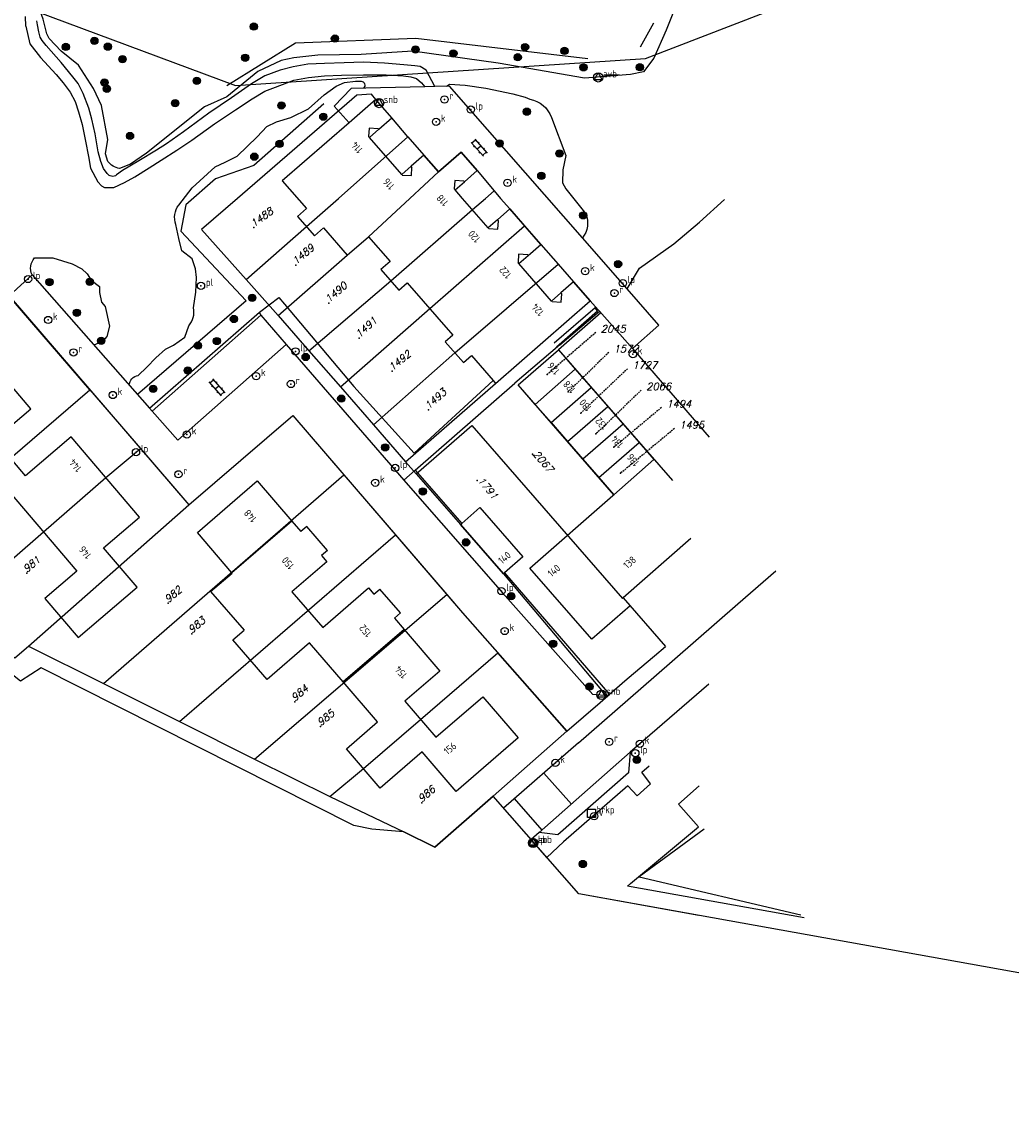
# Model space of a CAD drawing. Header units: metres. Extents: x 104634 to 105300, y 501387 to 501886.
# Tile 13 of 16: x 105082 to 105204, y 501387 to 501522. Entities that reach past the tile are written whole.
import ezdxf

# ---------------------------------------------------------------- set-up
doc = ezdxf.new("R2010")
doc.units = ezdxf.units.M
doc.header["$LTSCALE"] = 0.2
doc.linetypes.add('STIPPELFIJN', pattern=[1.5, 1, -0.5])
for name, color, linetype in [('B01_D', 252, 'Continuous'), ('B01_T', 252, 'Continuous'), ('B02_D', 252, 'Continuous'), ('B07_D', 252, 'Continuous'), ('B32_D', 252, 'Continuous'), ('B34_D', 252, 'Continuous'), ('BIJPIJL', 252, 'Continuous'), ('G01_D', 252, 'Continuous'), ('G01_T', 252, 'Continuous'), ('G04_D', 252, 'Continuous'), ('Q06_T', 252, 'BESCH'), ('Q14_T', 252, 'Continuous'), ('Q17_T', 252, 'Continuous'), ('Q21_T', 252, 'Continuous'), ('Q22_T', 252, 'Continuous'), ('Q23_T', 252, 'Continuous'), ('Q26_T', 252, 'Continuous'), ('Q28_T', 252, 'Continuous'), ('Q30_T', 252, 'Continuous'), ('Q31_T', 252, 'Continuous'), ('Q49_T', 252, 'Continuous'), ('Q60_T', 252, 'Continuous'), ('Q67_T', 252, 'Continuous'), ('S02', 252, 'Continuous'), ('T03_F', 252, 'Continuous'), ('T04_F', 252, 'HAAG'), ('T14_T', 252, 'Continuous'), ('T15_T', 252, 'Continuous'), ('T20_T', 252, 'Continuous'), ('T22_T', 252, 'Continuous'), ('V00_F', 252, 'Continuous'), ('V00_T', 252, 'Continuous'), ('V02_T', 252, 'Continuous'), ('V03_T', 252, 'Continuous'), ('V05_T', 252, 'Continuous'), ('V11_T', 252, 'Continuous'), ('Z01', 252, 'Continuous'), ('Z02', 252, 'Continuous'), ('Z10', 252, 'Continuous')]:
    doc.layers.add(name, color=color, linetype=linetype)
doc.styles.add('ISO', font='ISO.shx')
doc.styles.add('ITALIC', font='italic')
doc.linetypes.add('BESCH', pattern='A,2,[7,TOPOCAD.SHX,S=0.2,R=0,X=0,Y=0],2', length=4)
doc.linetypes.add('HAAG', pattern='A,4,-1,[5,TOPOCAD.SHX,S=0.35,R=0,X=-0.35,Y=-0.35],-1', length=6)

# ---------------------------------------------------------------- blocks, each defined once
blk = doc.blocks.new('PERC', base_point=(50, 15))
at = {"color": 0}
blk.add_point((50, 15), dxfattribs=at)
at = {"color": 0, "style": 'ISO'}
blk.add_attdef('PERC', (50.6, 15), '', height=0.9, dxfattribs=at)
blk = doc.blocks.new('RONDJE', base_point=(5, 0))
at = {"color": 0}
blk.add_circle((5, 0), 0.45, dxfattribs=at)
blk.add_point((5, 0), dxfattribs=at)
blk = doc.blocks.new('70', base_point=(5, 50))
at = {"color": 0}
blk.add_blockref('RONDJE', (5, 50), dxfattribs=at)
at = {"color": 0, "style": 'ISO'}
blk.add_attdef('70', (5.6, 50), '', height=0.9, dxfattribs=at)
blk = doc.blocks.new('60', base_point=(5, 40))
at = {"color": 0}
blk.add_blockref('RONDJE', (5, 40), dxfattribs=at)
for xscale, yscale, zscale in [(0.85, 0.85, 0.85), (0.7, 0.7, 0.7), (0.5, 0.5, 0.5), (0.3, 0.3, 0.3)]:
    blk.add_blockref('RONDJE', (5, 40), dxfattribs=dict(at, xscale=xscale, yscale=yscale, zscale=zscale))
at = {"color": 0, "style": 'ISO'}
blk.add_attdef('60', (5.6, 40), '', height=0.9, dxfattribs=at)
blk = doc.blocks.new('50', base_point=(5, 30))
at = {"color": 0}
blk.add_blockref('RONDJE', (5, 30), dxfattribs=at)
at = {"color": 0, "style": 'ISO'}
blk.add_attdef('50', (5.6, 30), '', height=0.9, dxfattribs=at)
blk = doc.blocks.new('75', base_point=(30, 50))
at = {"color": 0}
blk.add_blockref('RONDJE', (30, 50), dxfattribs=at)
at = {"color": 0, "style": 'ISO'}
blk.add_attdef('75', (30.6, 50), '', height=0.9, dxfattribs=at)
blk = doc.blocks.new('CD')
at = {"linetype": 'Continuous'}
for p, q in [((-0.5, -0.2885), (0, 0.5775)), ((0, 0.5775), (0.5, -0.2885)), ((0.5, -0.2885), (-0.5, -0.2885))]:
    blk.add_line(p, q, dxfattribs=at)
blk.add_circle((0, 0), 0.5775, dxfattribs=at)
at = {"linetype": 'Continuous', "style": 'ISO'}
blk.add_attdef('CD', (0, 0), '', height=0.9, dxfattribs=at)
blk = doc.blocks.new('81', base_point=(10, 60))
at = {"color": 0}
blk.add_blockref('RONDJE', (10, 60), dxfattribs=at)
at = {"color": 0, "style": 'ISO'}
blk.add_attdef('81', (10.6, 60), '', height=0.9, dxfattribs=at)
blk = doc.blocks.new('80', base_point=(5, 60))
at = {"color": 0}
blk.add_blockref('RONDJE', (5, 60), dxfattribs=at)
at = {"color": 0, "style": 'ISO'}
blk.add_attdef('80', (5.6, 60), '', height=0.9, dxfattribs=at)
blk = doc.blocks.new('OV2')
at = {"color": 0}
for p, q in [((2.3, 0.3), (0, 0.3)), ((0.15, -0.3), (0.15, 0.3)), ((0.65, 0.45), (0.65, 0.3)), ((1.15, -0.3), (1.15, 0.3)), ((1.65, 0.45), (1.65, 0.3)), ((2.15, -0.3), (2.15, 0.3)), ((2.3, -0.3), (0, -0.3)), ((0.65, -0.45), (0.65, -0.3)), ((1.65, -0.45), (1.65, -0.3))]:
    blk.add_line(p, q, dxfattribs=at)
blk = doc.blocks.new('45', base_point=(30, 20))
at = {"color": 0}
blk.add_blockref('RONDJE', (30, 20), dxfattribs=at)
at = {"color": 0, "style": 'ISO'}
blk.add_attdef('45', (30.6, 20), '', height=0.9, dxfattribs=at)
blk = doc.blocks.new('VI')
at = {"linetype": 'Continuous'}
for p, q in [((-0.5, -0.5), (-0.5, 0.5)), ((-0.5, 0.5), (0.5, 0.5)), ((0.5, 0.5), (0.5, -0.5)), ((0.5, -0.5), (-0.5, -0.5))]:
    blk.add_line(p, q, dxfattribs=at)
at = {"linetype": 'Continuous', "style": 'ISO'}
blk.add_attdef('VI', (0, 0), '', height=0.9, dxfattribs=at)

msp = doc.modelspace()

# ---------------------------------------------------------------- linework, layer by layer
at = {"layer": 'B01_D', "linetype": 'Continuous'}
for points in [[(105125.62, 501512.254), (105122.302, 501509.362)], [(105127.617, 501509.963), (105125.62, 501512.254)], [(105122.302, 501509.362), (105114.034, 501502.154), (105117.016, 501498.734), (105115.912, 501497.772), (105118.011, 501495.365), (105119.129, 501496.34), (105122.086, 501492.948), (105124.728, 501495.252), (105127.401, 501492.185), (105126.252, 501491.183), (105128.472, 501488.637), (105129.518, 501489.549), (105135.169, 501483.067), (105134.221, 501482.241), (105136.461, 501479.672), (105137.455, 501480.539), (105140.132, 501477.468)], [(105125.993, 501508.547), (105127.617, 501509.963)], [(105128.833, 501502.961), (105124.84, 501507.542)], [(105131.573, 501505.349), (105129.986, 501503.966)], [(105133.379, 501503.278), (105131.573, 501505.349)], [(105136.187, 501505.726), (105133.379, 501503.278)], [(105138.181, 501503.438), (105136.187, 501505.726)], [(105136.597, 501502.057), (105138.181, 501503.438)], [(105136.361, 501500), (105135.444, 501501.052)], [(105139.539, 501496.355), (105136.361, 501500)], [(105142.223, 501498.694), (105140.692, 501497.36)], [(105146.063, 501494.29), (105142.223, 501498.694)], [(105144.493, 501492.922), (105146.063, 501494.29)], [(105147.376, 501487.288), (105143.34, 501491.917)], [(105150.115, 501489.675), (105148.529, 501488.293)], [(105152.17, 501487.317), (105150.115, 501489.675)], [(105140.452, 501477.102), (105152.17, 501487.317)], [(105096.355, 501460.552), (105087.907, 501470.461), (105082.247, 501465.635), (105078.401, 501470.147), (105082.882, 501473.967), (105079.244, 501478.234), (105080.433, 501479.247), (105077.554, 501482.624), (105071.299, 501477.291), (105073.428, 501474.794), (105071.033, 501472.752), (105075.326, 501467.717), (105071.033, 501464.057), (105075.204, 501459.165), (105080.348, 501463.551), (105088.609, 501453.862), (105084.625, 501450.466), (105088.751, 501445.626), (105096.078, 501451.873), (105091.909, 501456.762)], [(105155.111, 501463.309), (105143.246, 501476.908), (105148.225, 501481.252), (105162.341, 501465.074)], [(105140.132, 501477.468), (105140.452, 501477.102)], [(105103.525, 501458.62), (105110.936, 501465.035)], [(105110.936, 501465.035), (105115.233, 501460.027)], [(105164.649, 501457.889), (105156.235, 501450.548), (105157.11, 501449.544), (105152.39, 501445.426), (105144.708, 501454.232), (105154.99, 501463.203), (105155.111, 501463.309)], [(105091.909, 501456.762), (105096.355, 501460.552)], [(105115.233, 501460.027), (105116.328, 501458.751)], [(105107.795, 501453.644), (105103.525, 501458.62)], [(105118.88, 501455.778), (105119.531, 501455.019)], [(105119.531, 501455.019), (105115.235, 501451.3)], [(105107.819, 501453.616), (105107.795, 501453.644)], [(105115.235, 501451.3), (105119.035, 501446.873)], [(105119.035, 501446.873), (105124.707, 501451.783)], [(105124.707, 501451.783), (105125.384, 501450.994)], [(105127.921, 501448.037), (105129.12, 501446.64)], [(105107.916, 501445.374), (105109.292, 501446.565)], [(105129.12, 501446.64), (105133.534, 501441.496)], [(105112.155, 501440.434), (105107.916, 501445.374)], [(105117.421, 501444.993), (105112.155, 501440.434)], [(105121.569, 501440.159), (105117.421, 501444.993)], [(105133.534, 501441.496), (105129.223, 501437.764)], [(105125.825, 501435.199), (105121.569, 501440.159)], [(105129.223, 501437.764), (105133.065, 501433.287)], [(105133.065, 501433.287), (105138.884, 501438.28)], [(105138.884, 501438.28), (105143.226, 501433.221)], [(105121.979, 501431.869), (105125.825, 501435.199)], [(105143.226, 501433.221), (105135.571, 501426.595)], [(105126.154, 501427.004), (105121.979, 501431.869)], [(105131.356, 501431.507), (105126.154, 501427.004)], [(105135.571, 501426.595), (105131.356, 501431.507)]]:
    msp.add_lwpolyline(points, dxfattribs=at)
at = {"layer": 'B01_T', "linetype": 'Continuous'}
for points in [[(105117.087, 501459.402), (105116.328, 501458.751)], [(105119.639, 501456.429), (105117.087, 501459.402)], [(105119.639, 501456.429), (105118.88, 501455.778)], [(105105.163, 501451.336), (105107.819, 501453.616)], [(105105.163, 501451.336), (105109.292, 501446.565)], [(105125.384, 501450.994), (105126.121, 501451.632)], [(105128.674, 501448.683), (105126.121, 501451.632)], [(105128.674, 501448.683), (105127.921, 501448.037)]]:
    msp.add_lwpolyline(points, dxfattribs=at)
at = {"layer": 'B02_D', "linetype": 'Continuous'}
for points in [[(105136.273, 501459.773), (105138.505, 501461.716)], [(105138.505, 501461.716), (105143.812, 501455.623)], [(105136.114, 501459.634), (105136.273, 501459.773)], [(105141.42, 501453.54), (105136.114, 501459.634)], [(105143.812, 501455.623), (105141.548, 501453.651)], [(105141.548, 501453.651), (105141.42, 501453.54)]]:
    msp.add_lwpolyline(points, dxfattribs=at)
at = {"layer": 'B07_D', "linetype": 'Continuous'}
for points in [[(105115.233, 501460.027), (105107.795, 501453.644)], [(105129.12, 501446.64), (105121.569, 501440.159)]]:
    msp.add_lwpolyline(points, dxfattribs=at)
at = {"layer": 'B32_D', "linetype": 'Continuous'}
for points in [[(105125.928, 501508.623), (105124.79, 501508.698), (105124.728, 501507.67)], [(105125.928, 501508.623), (105125.993, 501508.547)], [(105124.84, 501507.542), (105124.728, 501507.67)], [(105128.899, 501502.886), (105130.036, 501502.81), (105130.098, 501503.838)], [(105129.986, 501503.966), (105130.098, 501503.838)], [(105128.899, 501502.886), (105128.833, 501502.961)], [(105136.532, 501502.133), (105135.394, 501502.208), (105135.332, 501501.18)], [(105135.444, 501501.052), (105135.332, 501501.18)], [(105136.532, 501502.133), (105136.597, 501502.057)], [(105139.605, 501496.28), (105140.742, 501496.204), (105140.804, 501497.232)], [(105140.692, 501497.36), (105140.804, 501497.232)], [(105139.605, 501496.28), (105139.539, 501496.355)], [(105144.428, 501492.998), (105143.29, 501493.073), (105143.228, 501492.045)], [(105144.428, 501492.998), (105144.493, 501492.922)], [(105143.34, 501491.917), (105143.228, 501492.045)], [(105147.442, 501487.213), (105148.579, 501487.137), (105148.641, 501488.165)], [(105148.529, 501488.293), (105148.641, 501488.165)], [(105147.442, 501487.213), (105147.376, 501487.288)]]:
    msp.add_lwpolyline(points, dxfattribs=at)
at = {"layer": 'B34_D', "linetype": 'Continuous'}
for points in [[(105124.84, 501507.542), (105125.993, 501508.547)], [(105129.986, 501503.966), (105128.833, 501502.961)], [(105135.444, 501501.052), (105136.597, 501502.057)], [(105140.692, 501497.36), (105139.539, 501496.355)], [(105143.34, 501491.917), (105144.493, 501492.922)], [(105148.529, 501488.293), (105147.376, 501487.288)]]:
    msp.add_lwpolyline(points, dxfattribs=at)
at = {"layer": 'BIJPIJL', "linetype": 'STIPPELFIJN'}
for p, q in [((105152.872, 501483.403), (105146.825, 501478.185)), ((105154.468, 501480.936), (105149.435, 501476.045)), ((105156.79, 501478.904), (105150.995, 501473.405)), ((105158.499, 501476.27), (105152.875, 501470.845)), ((105160.999, 501474.114), (105155.095, 501469.185)), ((105162.596, 501471.502), (105155.925, 501465.965))]:
    msp.add_line(p, q, dxfattribs=at)
at = {"layer": 'G01_D', "linetype": 'Continuous'}
for points in [[(105062.282, 501531.082), (105108.227, 501513.967), (105159.035, 501517.305), (105202.297, 501534.028), (105192.298, 501562.819)], [(105125.1, 501512.897), (105123.276, 501512.769), (105108.502, 501500)], [(105120.98, 501500), (105129.592, 501507.621)], [(105108.502, 501500), (105104.034, 501496.138), (105109.569, 501489.974)], [(105109.569, 501489.974), (105117.023, 501496.498), (105120.98, 501500)], [(105117.333, 501481.14), (105127.47, 501489.785), (105137.582, 501498.6), (105139.199, 501500)], [(105139.199, 501500), (105140.268, 501500.926)], [(105121.24, 501476.673), (105132.293, 501486.366), (105144.041, 501496.608)], [(105125.347, 501471.981), (105135.394, 501480.895), (105148.201, 501491.872)], [(105109.569, 501489.974), (105113.543, 501485.498)], [(105090.193, 501476.314), (105080.471, 501487.597)], [(105152.17, 501487.317), (105153.486, 501485.832), (105148.225, 501481.252)], [(105113.543, 501485.498), (105117.333, 501481.14)], [(105117.333, 501481.14), (105121.24, 501476.673)], [(105150.324, 501478.847), (105145.345, 501474.502)], [(105069.083, 501458.31), (105073.188, 501461.53), (105080.36, 501467.849), (105090.193, 501476.314)], [(105090.193, 501476.314), (105096.476, 501469.022)], [(105121.24, 501476.673), (105125.347, 501471.981)], [(105147.313, 501472.247), (105152.292, 501476.591)], [(105145.345, 501474.502), (105147.313, 501472.247)], [(105149.358, 501469.903), (105154.337, 501474.247)], [(105102.464, 501462.072), (105115.32, 501473.138), (105121.669, 501465.762)], [(105125.347, 501471.981), (105129.298, 501467.379)], [(105130.612, 501465.886), (105137.492, 501471.888)], [(105137.492, 501471.888), (105156.165, 501450.484), (105156.235, 501450.548)], [(105156.24, 501472.066), (105151.261, 501467.722)], [(105073.319, 501449.025), (105084.48, 501458.704), (105092.195, 501465.431), (105096.476, 501469.022)], [(105096.476, 501469.022), (105102.464, 501462.072)], [(105153.243, 501465.451), (105158.222, 501469.795)], [(105129.298, 501467.379), (105130.612, 501465.886)], [(105155.111, 501463.309), (105160.069, 501467.678)], [(105091.886, 501439.951), (105121.669, 501465.762)], [(105121.669, 501465.762), (105128.05, 501458.349)], [(105082.622, 501444.578), (105102.464, 501462.072)], [(105101.311, 501435.242), (105128.05, 501458.349)], [(105128.05, 501458.349), (105134.399, 501450.972)], [(105110.611, 501430.596), (105134.399, 501450.972)], [(105134.399, 501450.972), (105136.34, 501448.717), (105140.742, 501443.727)], [(105073.319, 501449.025), (105080.926, 501443.106), (105082.622, 501444.578)], [(105082.622, 501444.578), (105091.886, 501439.951)], [(105154.244, 501438.322), (105156.76, 501440.53), (105160.118, 501443.373), (105161.474, 501444.536)], [(105119.914, 501425.949), (105124.082, 501429.418), (105131.164, 501435.502), (105140.742, 501443.727)], [(105140.144, 501426.012), (105149.288, 501434.04), (105140.742, 501443.727)], [(105091.886, 501439.951), (105101.311, 501435.242)], [(105101.311, 501435.242), (105110.611, 501430.596)], [(105110.611, 501430.596), (105119.914, 501425.949)], [(105119.914, 501425.949), (105129.102, 501421.598)]]:
    msp.add_lwpolyline(points, dxfattribs=at)
at = {"layer": 'G01_T', "linetype": 'Continuous'}
for points in [[(105129.592, 501507.621), (105127.617, 501509.963), (105125.62, 501512.254), (105125.1, 501512.897)], [(105129.592, 501507.621), (105131.573, 501505.349), (105133.379, 501503.278)], [(105133.379, 501503.278), (105136.187, 501505.726), (105138.181, 501503.438), (105140.268, 501500.926)], [(105129.846, 501500), (105133.379, 501503.278)], [(105113.543, 501485.498), (105122.086, 501492.948), (105124.728, 501495.252), (105129.846, 501500)], [(105140.268, 501500.926), (105141.079, 501500)], [(105141.079, 501500), (105142.223, 501498.694), (105144.041, 501496.608)], [(105144.041, 501496.608), (105146.063, 501494.29), (105148.201, 501491.872)], [(105148.201, 501491.872), (105150.115, 501489.675), (105152.17, 501487.317)], [(105129.298, 501467.379), (105140.452, 501477.102), (105152.17, 501487.317)], [(105145.345, 501474.502), (105143.246, 501476.908), (105148.225, 501481.252)], [(105148.225, 501481.252), (105150.324, 501478.847)], [(105150.324, 501478.847), (105152.292, 501476.591)], [(105152.292, 501476.591), (105154.337, 501474.247)], [(105154.337, 501474.247), (105156.24, 501472.066)], [(105147.313, 501472.247), (105149.358, 501469.903)], [(105156.24, 501472.066), (105158.222, 501469.795)], [(105149.358, 501469.903), (105151.261, 501467.722)], [(105158.222, 501469.795), (105160.069, 501467.678)], [(105151.261, 501467.722), (105153.243, 501465.451)], [(105130.612, 501465.886), (105136.114, 501459.634), (105141.42, 501453.54), (105154.244, 501438.322)], [(105153.243, 501465.451), (105155.111, 501463.309)], [(105156.235, 501450.548), (105161.474, 501444.536)], [(105178.685, 501410.938), (105156.78, 501414.87), (105157.156, 501415.183), (105165.593, 501422.222), (105163.112, 501425.034), (105165.663, 501427.282)]]:
    msp.add_lwpolyline(points, dxfattribs=at)
at = {"layer": 'G04_D', "linetype": 'Continuous'}
for points in [[(105084.19, 501441.89), (105081.62, 501440.24)], [(105122.88, 501422.37), (105084.19, 501441.89)], [(105140.144, 501426.012), (105132.932, 501419.68)], [(105150.76, 501413.92), (105140.144, 501426.012)], [(105125.105, 501421.899), (105122.88, 501422.37)], [(105128.558, 501421.639), (105125.105, 501421.899)], [(105129.102, 501421.598), (105128.558, 501421.639)], [(105132.932, 501419.68), (105129.102, 501421.598)], [(105165.618, 501411.252), (105150.76, 501413.92)]]:
    msp.add_lwpolyline(points, dxfattribs=at)
at = {"layer": 'Q06_T', "linetype": 'BESCH'}
for points in [[(105122.88, 501422.37), (105084.19, 501441.89), (105081.62, 501440.24), (105049.01, 501465.9), (105044.18, 501469.73), (105047.061, 501484.572)], [(105299.96, 501387.13), (105150.76, 501413.92)]]:
    msp.add_lwpolyline(points, dxfattribs=at)
at = {"layer": 'Q14_T', "linetype": 'Continuous'}
msp.add_lwpolyline([(105153.86, 501515.301), (105155.8, 501515.305)], dxfattribs=at)
at = {"layer": 'Q17_T', "linetype": 'Continuous'}
for points in [[(105157.395, 501481.408), (105166.882, 501470.424)], [(105157.125, 501431.432), (105145.846, 501421.502)]]:
    msp.add_lwpolyline(points, dxfattribs=at)
at = {"layer": 'T03_F', "linetype": 'Continuous'}
msp.add_lwpolyline([(105158.385, 501518.768), (105160.038, 501521.734)], dxfattribs=at)
at = {"layer": 'T04_F', "linetype": 'HAAG'}
for points in [[(105107.156, 501513.952), (105115.686, 501519.242), (105130.564, 501519.813), (105151.887, 501517.296)], [(105119.176, 501511.702), (105110.494, 501504.083), (105105.762, 501502.399), (105102.078, 501499.199), (105101.469, 501495.929), (105109.572, 501487.296), (105096.106, 501475.715)], [(105166.278, 501421.904), (105158.232, 501416.001)], [(105158.232, 501416.001), (105178.258, 501411.302)]]:
    msp.add_lwpolyline(points, dxfattribs=at)
at = {"layer": 'T14_T', "linetype": 'Continuous'}
for points in [[(105092.431, 501504.563), (105092.135, 501505.512), (105092.428, 501507.273), (105091.624, 501511.5), (105090.634, 501513.581), (105088.812, 501516.491), (105086.64, 501518.232), (105085.16, 501519.79), (105084.891, 501520.359), (105084.409, 501522.192), (105083.951, 501523.415), (105084.205, 501524.58)], [(105140.774, 501516.736), (105130.163, 501518.236), (105123.812, 501517.794), (105118.424, 501517.725), (105115.453, 501517.407), (105113.878, 501517.05), (105110.999, 501515.72), (105107.166, 501512.576), (105104.411, 501511.332), (105097.212, 501505.598), (105095.227, 501504.248), (105093.877, 501503.706)], [(105101.212, 501499.166), (105102.863, 501501.315), (105105.732, 501503.915), (105106.979, 501504.497), (105108.459, 501505.229), (105110.94, 501507.597), (105112.109, 501508.897), (105113.335, 501509.486), (105115.08, 501509.991), (105117.266, 501511.061), (105119.224, 501512.806), (105120.692, 501513.896), (105121.72, 501514.329), (105123.084, 501514.506), (105123.785, 501514.51)], [(105134.351, 501513.87), (105134.73, 501514.128), (105136.685, 501514.012), (105139.234, 501513.627), (105142.575, 501512.924), (105144.098, 501512.529), (105144.676, 501512.266)], [(105103.036, 501486.437), (105103.32, 501488.386), (105103.403, 501490.213), (105103.299, 501491.295), (105102.893, 501492.516), (105101.576, 501493.49), (105101.222, 501495.037), (105100.864, 501496.759)], [(105083.355, 501492.633), (105085.625, 501492.642), (105088.011, 501491.876), (105089.207, 501491.286), (105089.85, 501490.67), (105090.367, 501489.887), (105091.379, 501489.082), (105091.382, 501488.335), (105091.634, 501487.144), (105092.095, 501486.607), (105092.622, 501484.162), (105092.292, 501482.902), (105091.75, 501482.296), (105090.701, 501481.842)], [(105096.197, 501478.072), (105097.253, 501479.084), (105098.386, 501480.258), (105099.59, 501481.341), (105100.577, 501481.819), (105101.976, 501482.802), (105102.46, 501484.224)]]:
    msp.add_lwpolyline(points, dxfattribs=at)
at = {"layer": 'T14_T', "linetype": 'Continuous', "extrusion": (0, 0, -1)}
for centre, radius, start, end in [((-105123.756, 501514.007), 0.503, 93.27067, 227.86979), ((-105094.293, 501506.056), 2.386, 280.03296, 321.2749), ((-105103.18, 501497.653), 2.482, 338.8925, 37.56094), ((-105084.762, 501491.349), 1.904, 334.07645, 42.38083), ((-105096.339, 501476.822), 1.258, 2.47535, 83.50989)]:
    msp.add_arc(centre, radius, start, end, dxfattribs=at)
at = {"layer": 'T14_T', "linetype": 'Continuous'}
msp.add_arc((105100.466, 501485.925), 2.621, 319.54459, 11.27691, dxfattribs=at)
at = {"layer": 'T15_T', "linetype": 'Continuous'}
for points in [[(105165.304, 501530.124), (105161.567, 501520.83), (105160.066, 501517.333), (105158.754, 501515.672), (105157.156, 501515.336), (105151.476, 501514.871), (105140.774, 501516.736)], [(105147.367, 501510.028), (105149.164, 501505.312), (105148.783, 501503.526), (105148.743, 501501.938), (105149.153, 501501.158), (105151.628, 501498.087)], [(105156.748, 501488.794), (105158.286, 501491.373), (105162.523, 501494.356), (105165.692, 501497.053), (105168.809, 501499.875)]]:
    msp.add_lwpolyline(points, dxfattribs=at)
at = {"layer": 'T15_T', "linetype": 'Continuous', "extrusion": (0, 0, -1)}
for centre, radius, start, end in [((-105144.117, 501508.857), 3.454, 99.31006, 160.1879), ((-105148.882, 501496.955), 2.97, 157.59876, 218.45137)]:
    msp.add_arc(centre, radius, start, end, dxfattribs=at)
at = {"layer": 'T20_T', "linetype": 'Continuous'}
for points in [[(105130.51, 501466.373), (105136.273, 501459.773)], [(105141.548, 501453.651), (105154.563, 501438.602)]]:
    msp.add_lwpolyline(points, dxfattribs=at)
at = {"layer": 'T22_T', "linetype": 'Continuous'}
msp.add_lwpolyline([(105147.975, 501481.632), (105153.084, 501486.06), (105152.775, 501486.454), (105147.689, 501482.067)], dxfattribs=at)
at = {"layer": 'V00_F', "linetype": 'Continuous'}
for points in [[(105122.566, 501513.599), (105120.459, 501511.401)], [(105131.689, 501513.809), (105122.566, 501513.599)], [(105132.939, 501513.838), (105131.689, 501513.809)], [(105134.737, 501513.879), (105132.939, 501513.838)], [(105151.208, 501495.108), (105134.737, 501513.879)], [(105120.459, 501511.401), (105122.302, 501509.362)], [(105156.748, 501488.794), (105151.208, 501495.108)], [(105080.192, 501487.921), (105083.049, 501490.517), (105097.581, 501474.043)], [(105080.192, 501487.921), (105102.464, 501462.072), (105115.32, 501473.138), (105136.34, 501448.717)], [(105111.201, 501485.923), (105113.6, 501487.728), (105114.304, 501486.891), (105122.888, 501476.71), (105130.355, 501468.48), (105140.132, 501477.468)], [(105160.681, 501484.311), (105156.748, 501488.794)], [(105111.385, 501485.525), (105111.201, 501485.923)], [(105111.385, 501485.525), (105114.53, 501481.899)], [(105148.398, 501481.863), (105153.304, 501486.038), (105157.395, 501481.408)], [(105157.395, 501481.408), (105160.681, 501484.311)], [(105114.53, 501481.899), (105129.079, 501465.124)], [(105130.51, 501466.373), (105142.829, 501477.123)], [(105129.079, 501465.124), (105130.51, 501466.373)], [(105129.079, 501465.124), (105129.896, 501464.182)], [(105129.896, 501464.182), (105141.305, 501451.158)], [(105150.715, 501432.613), (105160.03, 501440.72), (105170.445, 501449.792), (105175.172, 501453.892)], [(105141.305, 501451.158), (105152.493, 501438.593)], [(105136.34, 501448.717), (105149.288, 501434.04)], [(105156.76, 501440.53), (105160.118, 501443.373)], [(105154.563, 501438.602), (105156.76, 501440.53)], [(105166.861, 501439.878), (105157.125, 501431.432)], [(105153.397, 501437.578), (105154.372, 501438.434)], [(105154.372, 501438.434), (105154.563, 501438.602)], [(105149.288, 501434.04), (105153.397, 501437.578)], [(105140.144, 501426.012), (105149.288, 501434.04)], [(105150.715, 501432.613), (105141.45, 501424.524)], [(105157.125, 501431.432), (105156.908, 501428.878), (105148.152, 501421.225)], [(105156.811, 501427.298), (105158.005, 501426.032), (105159.627, 501427.513), (105158.554, 501428.985), (105159.45, 501429.747)], [(105156.811, 501427.298), (105148.843, 501420.334)], [(105132.932, 501419.68), (105140.144, 501426.012)], [(105141.45, 501424.524), (105144.859, 501420.642)]]:
    msp.add_lwpolyline(points, dxfattribs=at)
at = {"layer": 'V00_T', "linetype": 'Continuous'}
msp.add_lwpolyline([(105148.398, 501481.863), (105142.829, 501477.123)], dxfattribs=at)
at = {"layer": 'V02_T', "linetype": 'Continuous'}
for points in [[(105097.581, 501474.043), (105111.201, 501485.923)], [(105111.385, 501485.525), (105097.926, 501473.652)], [(105097.926, 501473.652), (105101.101, 501470.053), (105114.53, 501481.899)], [(105097.926, 501473.652), (105097.581, 501474.043)], [(105154.372, 501438.434), (105152.493, 501438.593)], [(105145.846, 501421.502), (105144.859, 501420.642)], [(105148.152, 501421.225), (105145.846, 501421.502)]]:
    msp.add_lwpolyline(points, dxfattribs=at)
at = {"layer": 'V03_T', "linetype": 'Continuous'}
for points in [[(105129.102, 501421.598), (105132.932, 501419.68)], [(105146.808, 501418.422), (105144.859, 501420.642)], [(105146.808, 501418.422), (105148.843, 501420.334)]]:
    msp.add_lwpolyline(points, dxfattribs=at)
at = {"layer": 'V05_T', "linetype": 'Continuous'}
for points in [[(105082.274, 501521.319), (105082.236, 501522.495)], [(105082.274, 501521.319), (105082.783, 501519.106)], [(105083.711, 501521.486), (105083.637, 501521.98)], [(105083.878, 501520.606), (105083.711, 501521.486)], [(105084.06, 501519.968), (105083.878, 501520.606)], [(105084.29, 501519.543), (105084.06, 501519.968)], [(105082.783, 501519.106), (105084.081, 501517.422)], [(105084.808, 501518.919), (105084.29, 501519.543)], [(105086.641, 501516.817), (105084.808, 501518.919)], [(105084.081, 501517.422), (105086.028, 501515.344)], [(105088.112, 501515.058), (105086.641, 501516.817)], [(105115.371, 501516.296), (105113.763, 501515.862)], [(105117.184, 501516.617), (105115.371, 501516.296)], [(105119.245, 501516.696), (105117.184, 501516.617)], [(105121.7, 501516.765), (105119.245, 501516.696)], [(105124.088, 501516.868), (105121.7, 501516.765)], [(105126.686, 501516.748), (105124.088, 501516.868)], [(105129.087, 501516.534), (105126.686, 501516.748)], [(105130.467, 501516.415), (105129.087, 501516.534)], [(105131.116, 501516.303), (105130.467, 501516.415)], [(105131.861, 501515.882), (105131.116, 501516.303)], [(105132.939, 501513.838), (105131.861, 501515.882)], [(105086.028, 501515.344), (105086.907, 501514.282)], [(105088.753, 501514.196), (105088.112, 501515.058)], [(105094.51, 501501.982), (105095.759, 501502.663), (105097.565, 501503.787), (105099.053, 501504.736), (105100.97, 501505.97), (105102.823, 501507.2), (105105.625, 501509.217), (105108.243, 501510.967), (105110.3, 501512.335), (105111.879, 501513.276), (105113.186, 501513.78), (105115.443, 501514.629), (105117.284, 501514.969), (105119.268, 501515.154), (105121.368, 501515.246), (105124.092, 501515.309), (105126.897, 501515.271), (105129.063, 501515.166), (105129.954, 501515.059), (105130.673, 501514.848)], [(105111.868, 501515.171), (105110.21, 501514.177)], [(105113.763, 501515.862), (105111.868, 501515.171)], [(105130.673, 501514.848), (105131.264, 501514.311)], [(105086.907, 501514.282), (105087.761, 501513.145)], [(105089.361, 501512.993), (105088.753, 501514.196)], [(105110.21, 501514.177), (105107.754, 501512.445)], [(105131.264, 501514.311), (105131.689, 501513.809)], [(105087.761, 501513.145), (105088.399, 501511.986)], [(105088.399, 501511.986), (105088.803, 501510.717)], [(105090.06, 501511.178), (105089.361, 501512.993)], [(105107.754, 501512.445), (105104.947, 501510.535)], [(105088.803, 501510.717), (105089.232, 501509.15)], [(105090.429, 501509.81), (105090.06, 501511.178)], [(105104.947, 501510.535), (105101.807, 501508.254)], [(105089.232, 501509.15), (105089.645, 501507.096)], [(105090.865, 501507.99), (105090.429, 501509.81)], [(105091.23, 501505.773), (105090.865, 501507.99)], [(105101.807, 501508.254), (105099.705, 501506.751)], [(105089.645, 501507.096), (105090.019, 501505.166)], [(105099.705, 501506.751), (105098.458, 501505.98)], [(105090.019, 501505.166), (105090.293, 501503.722)], [(105091.551, 501504.566), (105091.23, 501505.773)], [(105098.458, 501505.98), (105096.278, 501504.638)], [(105091.896, 501503.713), (105091.551, 501504.566)], [(105096.278, 501504.638), (105094.259, 501503.436), (105093.508, 501502.891)], [(105090.293, 501503.722), (105091.197, 501502.042)], [(105092.343, 501503.073), (105091.896, 501503.713)], [(105091.197, 501502.042), (105091.632, 501501.554)], [(105091.632, 501501.554), (105092.027, 501501.349)], [(105092.027, 501501.349), (105093.176, 501501.362)], [(105093.176, 501501.362), (105094.51, 501501.982)]]:
    msp.add_lwpolyline(points, dxfattribs=at)
at = {"layer": 'V05_T', "linetype": 'Continuous', "extrusion": (0, 0, -1)}
msp.add_arc((-105093.013, 501503.539), 0.816, 232.59898, 325.15934, dxfattribs=at)
at = {"layer": 'V11_T', "linetype": 'Continuous'}
for points in [[(105146.434, 501428.864), (105149.834, 501425.01)], [(105146.206, 501421.805), (105142.788, 501425.708)]]:
    msp.add_lwpolyline(points, dxfattribs=at)

# ---------------------------------------------------------------- block references
at = {"layer": 'Q21_T', "linetype": 'Continuous'}
ref = msp.add_blockref('50', (105137.379, 501510.989), dxfattribs=at)
ref.add_attrib('50', 'lp', (105137.979, 501510.989), dxfattribs={"color": 0, "height": 0.9, "style": 'ISO'})
ref = msp.add_blockref('50', (105082.546, 501490.014), dxfattribs=at)
ref.add_attrib('50', 'lp', (105083.146, 501490.014), dxfattribs={"color": 0, "height": 0.9, "style": 'ISO'})
ref = msp.add_blockref('50', (105156.205, 501489.503), dxfattribs=at)
ref.add_attrib('50', 'lp', (105156.805, 501489.503), dxfattribs={"color": 0, "height": 0.9, "style": 'ISO'})
ref = msp.add_blockref('50', (105115.676, 501481.061), dxfattribs=at)
ref.add_attrib('50', 'lp', (105116.276, 501481.061), dxfattribs={"color": 0, "height": 0.9, "style": 'ISO'})
ref = msp.add_blockref('50', (105095.918, 501468.577), dxfattribs=at)
ref.add_attrib('50', 'lp', (105096.518, 501468.577), dxfattribs={"color": 0, "height": 0.9, "style": 'ISO'})
ref = msp.add_blockref('50', (105128.021, 501466.632), dxfattribs=at)
ref.add_attrib('50', 'lp', (105128.621, 501466.632), dxfattribs={"color": 0, "height": 0.9, "style": 'ISO'})
ref = msp.add_blockref('50', (105141.17, 501451.397), dxfattribs=at)
ref.add_attrib('50', 'lp', (105141.77, 501451.397), dxfattribs={"color": 0, "height": 0.9, "style": 'ISO'})
ref = msp.add_blockref('50', (105157.756, 501431.321), dxfattribs=at)
ref.add_attrib('50', 'lp', (105158.356, 501431.321), dxfattribs={"color": 0, "height": 0.9, "style": 'ISO'})
ref = msp.add_blockref('50', (105145.096, 501420.208), dxfattribs=at)
ref.add_attrib('50', 'lp', (105145.696, 501420.208), dxfattribs={"color": 0, "height": 0.9, "style": 'ISO'})
at = {"layer": 'Q22_T', "linetype": 'Continuous'}
ref = msp.add_blockref('45', (105103.965, 501489.164), dxfattribs=at)
ref.add_attrib('45', 'pl', (105104.565, 501489.164), dxfattribs={"color": 0, "height": 0.9, "style": 'ISO'})
at = {"layer": 'Q23_T', "linetype": 'Continuous'}
ref = msp.add_blockref('81', (105133.075, 501509.475), dxfattribs=at)
ref.add_attrib('81', 'k', (105133.675, 501509.475), dxfattribs={"color": 0, "height": 0.9, "style": 'ISO'})
ref = msp.add_blockref('81', (105141.924, 501501.927), dxfattribs=at)
ref.add_attrib('81', 'k', (105142.524, 501501.927), dxfattribs={"color": 0, "height": 0.9, "style": 'ISO'})
ref = msp.add_blockref('81', (105151.55, 501490.987), dxfattribs=at)
ref.add_attrib('81', 'k', (105152.15, 501490.987), dxfattribs={"color": 0, "height": 0.9, "style": 'ISO'})
ref = msp.add_blockref('81', (105085.03, 501484.945), dxfattribs=at)
ref.add_attrib('81', 'k', (105085.63, 501484.945), dxfattribs={"color": 0, "height": 0.9, "style": 'ISO'})
ref = msp.add_blockref('81', (105157.458, 501480.701), dxfattribs=at)
ref.add_attrib('81', 'k', (105158.058, 501480.701), dxfattribs={"color": 0, "height": 0.9, "style": 'ISO'})
ref = msp.add_blockref('81', (105110.794, 501477.996), dxfattribs=at)
ref.add_attrib('81', 'k', (105111.394, 501477.996), dxfattribs={"color": 0, "height": 0.9, "style": 'ISO'})
ref = msp.add_blockref('81', (105093.044, 501475.658), dxfattribs=at)
ref.add_attrib('81', 'k', (105093.644, 501475.658), dxfattribs={"color": 0, "height": 0.9, "style": 'ISO'})
ref = msp.add_blockref('81', (105102.225, 501470.777), dxfattribs=at)
ref.add_attrib('81', 'k', (105102.825, 501470.777), dxfattribs={"color": 0, "height": 0.9, "style": 'ISO'})
ref = msp.add_blockref('81', (105125.549, 501464.803), dxfattribs=at)
ref.add_attrib('81', 'k', (105126.149, 501464.803), dxfattribs={"color": 0, "height": 0.9, "style": 'ISO'})
ref = msp.add_blockref('81', (105141.575, 501446.445), dxfattribs=at)
ref.add_attrib('81', 'k', (105142.175, 501446.445), dxfattribs={"color": 0, "height": 0.9, "style": 'ISO'})
ref = msp.add_blockref('81', (105158.326, 501432.489), dxfattribs=at)
ref.add_attrib('81', 'k', (105158.926, 501432.489), dxfattribs={"color": 0, "height": 0.9, "style": 'ISO'})
ref = msp.add_blockref('81', (105147.855, 501430.116), dxfattribs=at)
ref.add_attrib('81', 'k', (105148.455, 501430.116), dxfattribs={"color": 0, "height": 0.9, "style": 'ISO'})
at = {"layer": 'Q26_T', "linetype": 'Continuous'}
for p in [(105110.505, 501521.258), (105090.758, 501519.494), (105120.556, 501519.776), (105087.224, 501518.741), (105092.435, 501518.774), (105130.536, 501518.418), (105144.098, 501518.725), (105148.979, 501518.248), (105094.24, 501517.236), (105109.43, 501517.405), (105135.225, 501517.943), (105143.196, 501517.459), (105151.346, 501516.214), (105158.309, 501516.226), (105091.999, 501514.337), (105103.44, 501514.538), (105092.32, 501513.559), (105100.77, 501511.776), (105113.922, 501511.503), (105119.113, 501510.107), (105144.318, 501510.73), (105095.176, 501507.72), (105113.691, 501506.736), (105140.947, 501506.8), (105110.572, 501505.16), (105148.366, 501505.56), (105146.114, 501502.779), (105151.298, 501497.895), (105155.619, 501491.867), (105085.202, 501489.642), (105090.183, 501489.669), (105110.295, 501487.678), (105088.59, 501485.845), (105108.043, 501485.067), (105091.612, 501482.362), (105103.588, 501481.77), (105105.923, 501482.34), (105116.928, 501480.363), (105102.344, 501478.697), (105098.042, 501476.427), (105121.34, 501475.208), (105126.781, 501469.178), (105131.443, 501463.73), (105136.795, 501457.422), (105142.392, 501450.77), (105147.574, 501444.876), (105152.079, 501439.56), (105157.951, 501430.494), (105151.251, 501417.608)]:
    msp.add_blockref('60', p, dxfattribs=at)
at = {"layer": 'Q28_T', "linetype": 'Continuous'}
ref = msp.add_blockref('80', (105134.131, 501512.234), dxfattribs=at)
ref.add_attrib('80', 'r', (105134.731, 501512.234), dxfattribs={"color": 0, "height": 0.9, "style": 'ISO'})
ref = msp.add_blockref('80', (105155.164, 501488.281), dxfattribs=at)
ref.add_attrib('80', 'r', (105155.764, 501488.281), dxfattribs={"color": 0, "height": 0.9, "style": 'ISO'})
ref = msp.add_blockref('80', (105088.181, 501480.936), dxfattribs=at)
ref.add_attrib('80', 'r', (105088.781, 501480.936), dxfattribs={"color": 0, "height": 0.9, "style": 'ISO'})
ref = msp.add_blockref('80', (105115.106, 501477.019), dxfattribs=at)
ref.add_attrib('80', 'r', (105115.706, 501477.019), dxfattribs={"color": 0, "height": 0.9, "style": 'ISO'})
ref = msp.add_blockref('80', (105101.17, 501465.843), dxfattribs=at)
ref.add_attrib('80', 'r', (105101.77, 501465.843), dxfattribs={"color": 0, "height": 0.9, "style": 'ISO'})
ref = msp.add_blockref('80', (105154.515, 501432.732), dxfattribs=at)
ref.add_attrib('80', 'r', (105155.115, 501432.732), dxfattribs={"color": 0, "height": 0.9, "style": 'ISO'})
at = {"layer": 'Q30_T', "linetype": 'Continuous'}
ref = msp.add_blockref('70', (105145.096, 501420.208), dxfattribs=at)
ref.add_attrib('70', 'ab', (105145.696, 501420.208), dxfattribs={"color": 0, "height": 0.9, "style": 'ISO'})
at = {"layer": 'Q31_T', "linetype": 'Continuous'}
ref = msp.add_blockref('75', (105152.656, 501423.529), dxfattribs=at)
ref.add_attrib('75', 'v', (105153.256, 501423.529), dxfattribs={"color": 0, "height": 0.9, "style": 'ISO'})
at = {"layer": 'Q49_T', "linetype": 'Continuous'}
ref = msp.add_blockref('CD', (105153.164, 501514.976), dxfattribs=at)
ref.add_attrib('CD', 'avb', (105153.764, 501514.976), dxfattribs={"linetype": 'Continuous', "height": 0.9, "style": 'ISO'})
at = {"layer": 'Q60_T', "linetype": 'Continuous'}
ref = msp.add_blockref('CD', (105126.014, 501511.802), dxfattribs=at)
ref.add_attrib('CD', 'snb', (105126.614, 501511.802), dxfattribs={"linetype": 'Continuous', "height": 0.9, "style": 'ISO'})
ref = msp.add_blockref('CD', (105153.581, 501438.555), dxfattribs=at)
ref.add_attrib('CD', 'snb', (105154.181, 501438.555), dxfattribs={"linetype": 'Continuous', "height": 0.9, "style": 'ISO'})
ref = msp.add_blockref('CD', (105145.096, 501420.208), dxfattribs=at)
ref.add_attrib('CD', 'snb', (105145.696, 501420.208), dxfattribs={"linetype": 'Continuous', "height": 0.9, "style": 'ISO'})
at = {"layer": 'Q67_T', "linetype": 'Continuous'}
ref = msp.add_blockref('VI', (105152.344, 501423.884), dxfattribs=at)
ref.add_attrib('VI', 'brkp', (105152.944, 501423.884), dxfattribs={"linetype": 'Continuous', "height": 0.9, "style": 'ISO'})
at = {"layer": 'S02', "linetype": 'Continuous'}
for p, rotation in [((105139.17, 501505.409), 131.4717007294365), ((105105.201, 501477.469), 311.3908023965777)]:
    msp.add_blockref('OV2', p, dxfattribs=dict(at, rotation=rotation))
at = {"layer": 'Z01', "linetype": 'Continuous'}
ref = msp.add_blockref('PERC', (105110.504, 501496.384), dxfattribs=dict(at, rotation=36.01891893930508))
ref.add_attrib('PERC', '1488', (105110.504, 501496.384), dxfattribs={"color": 0, "height": 0.9, "rotation": 36.01892, "style": 'ITALIC'})
ref = msp.add_blockref('PERC', (105115.712, 501491.744), dxfattribs=dict(at, rotation=39.6290053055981))
ref.add_attrib('PERC', '1489', (105115.712, 501491.744), dxfattribs={"color": 0, "height": 0.9, "rotation": 39.62901, "style": 'ITALIC'})
ref = msp.add_blockref('PERC', (105119.801, 501487.031), dxfattribs=dict(at, rotation=40.53284093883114))
ref.add_attrib('PERC', '1490', (105119.801, 501487.031), dxfattribs={"color": 0, "height": 0.9, "rotation": 40.53284, "style": 'ITALIC'})
ref = msp.add_blockref('PERC', (105123.575, 501482.677), dxfattribs=dict(at, rotation=42.05174927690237))
ref.add_attrib('PERC', '1491', (105123.575, 501482.677), dxfattribs={"color": 0, "height": 0.9, "rotation": 42.05175, "style": 'ITALIC'})
ref = msp.add_blockref('PERC', (105146.825, 501478.185), dxfattribs=at)
ref.add_attrib('PERC', '2045', (105153.472, 501483.403), dxfattribs={"color": 0, "height": 0.9, "style": 'ITALIC'})
ref = msp.add_blockref('PERC', (105127.638, 501478.614), dxfattribs=dict(at, rotation=38.2283452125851))
ref.add_attrib('PERC', '1492', (105127.638, 501478.614), dxfattribs={"color": 0, "height": 0.9, "rotation": 38.22835, "style": 'ITALIC'})
ref = msp.add_blockref('PERC', (105149.435, 501476.045), dxfattribs=at)
ref.add_attrib('PERC', '1572', (105155.068, 501480.936), dxfattribs={"color": 0, "height": 0.9, "style": 'ITALIC'})
ref = msp.add_blockref('PERC', (105150.995, 501473.405), dxfattribs=at)
ref.add_attrib('PERC', '1727', (105157.39, 501478.904), dxfattribs={"color": 0, "height": 0.9, "style": 'ITALIC'})
ref = msp.add_blockref('PERC', (105152.875, 501470.845), dxfattribs=at)
ref.add_attrib('PERC', '2066', (105159.099, 501476.27), dxfattribs={"color": 0, "height": 0.9, "style": 'ITALIC'})
ref = msp.add_blockref('PERC', (105132.137, 501473.824), dxfattribs=dict(at, rotation=41.44151398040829))
ref.add_attrib('PERC', '1493', (105132.137, 501473.824), dxfattribs={"color": 0, "height": 0.9, "rotation": 41.44151, "style": 'ITALIC'})
ref = msp.add_blockref('PERC', (105155.095, 501469.185), dxfattribs=at)
ref.add_attrib('PERC', '1494', (105161.599, 501474.114), dxfattribs={"color": 0, "height": 0.9, "style": 'ITALIC'})
ref = msp.add_blockref('PERC', (105155.925, 501465.965), dxfattribs=at)
ref.add_attrib('PERC', '1495', (105163.196, 501471.502), dxfattribs={"color": 0, "height": 0.9, "style": 'ITALIC'})
ref = msp.add_blockref('PERC', (105145.002, 501468.337), dxfattribs=dict(at, rotation=310.5638749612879))
ref.add_attrib('PERC', '2067', (105145.002, 501468.337), dxfattribs={"color": 0, "height": 0.9, "rotation": 310.56387, "style": 'ITALIC'})
ref = msp.add_blockref('PERC', (105138.179, 501465.064), dxfattribs=dict(at, rotation=309.1884843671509))
ref.add_attrib('PERC', '1791', (105138.179, 501465.064), dxfattribs={"color": 0, "height": 0.9, "rotation": 309.18848, "style": 'ITALIC'})
ref = msp.add_blockref('PERC', (105082.386, 501453.622), dxfattribs=dict(at, rotation=39.86453251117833))
ref.add_attrib('PERC', '981', (105082.386, 501453.622), dxfattribs={"color": 0, "height": 0.9, "rotation": 39.86453, "style": 'ITALIC'})
ref = msp.add_blockref('PERC', (105099.918, 501449.878), dxfattribs=dict(at, rotation=40.488161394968))
ref.add_attrib('PERC', '982', (105099.918, 501449.878), dxfattribs={"color": 0, "height": 0.9, "rotation": 40.48816, "style": 'ITALIC'})
ref = msp.add_blockref('PERC', (105102.821, 501446.104), dxfattribs=dict(at, rotation=39.59238531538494))
ref.add_attrib('PERC', '983', (105102.821, 501446.104), dxfattribs={"color": 0, "height": 0.9, "rotation": 39.59239, "style": 'ITALIC'})
ref = msp.add_blockref('PERC', (105115.592, 501437.687), dxfattribs=dict(at, rotation=40.30744064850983))
ref.add_attrib('PERC', '984', (105115.592, 501437.687), dxfattribs={"color": 0, "height": 0.9, "rotation": 40.30744, "style": 'ITALIC'})
ref = msp.add_blockref('PERC', (105118.785, 501434.639), dxfattribs=dict(at, rotation=38.70485917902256))
ref.add_attrib('PERC', '985', (105118.785, 501434.639), dxfattribs={"color": 0, "height": 0.9, "rotation": 38.70486, "style": 'ITALIC'})
ref = msp.add_blockref('PERC', (105131.304, 501425.184), dxfattribs=dict(at, rotation=40.5138011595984))
ref.add_attrib('PERC', '986', (105131.304, 501425.184), dxfattribs={"color": 0, "height": 0.9, "rotation": 40.5138, "style": 'ITALIC'})

# ---------------------------------------------------------------- texts
at = {"layer": 'Z02', "linetype": 'Continuous', "style": 'ISO'}
for s, rotation, p in [('114', 131.1482, (105124.084, 501506.052)), ('116', 130.98653, (105128.009, 501501.546)), ('118', 131.91906, (105134.674, 501499.52)), ('120', 130.53915, (105138.633, 501494.988)), ('122', 131.1482, (105142.481, 501490.545)), ('124', 131.1482, (105146.513, 501485.921)), ('126', 131.1482, (105148.453, 501478.634)), ('128', 131.1482, (105150.441, 501476.356)), ('130', 130.98653, (105152.412, 501474.094)), ('132', 131.1482, (105154.386, 501471.835)), ('134', 131.1482, (105156.358, 501469.574)), ('136', 131.1482, (105158.33, 501467.314)), ('144', 130.53915, (105089.271, 501466.608)), ('148', 131.43377, (105110.951, 501460.38)), ('146', 129.64417, (105090.464, 501455.836)), ('150', 130.61994, (105115.583, 501454.552)), ('138', 41.43377, (105156.762, 501454.076)), ('140', 40.53915, (105147.379, 501453.071)), ('152', 130.61994, (105125.169, 501446.177)), ('154', 130.6634, (105129.583, 501441.033)), ('156', 38.66875, (105134.481, 501431.069))]:
    msp.add_text(s, height=0.9, rotation=rotation, dxfattribs=at).set_placement(p)
at = {"layer": 'Z10', "linetype": 'Continuous', "style": 'ISO'}
msp.add_text('140', height=0.9, rotation=41.06736, dxfattribs=at).set_placement((105141.267, 501454.659))

doc.saveas('drawing.dxf')
